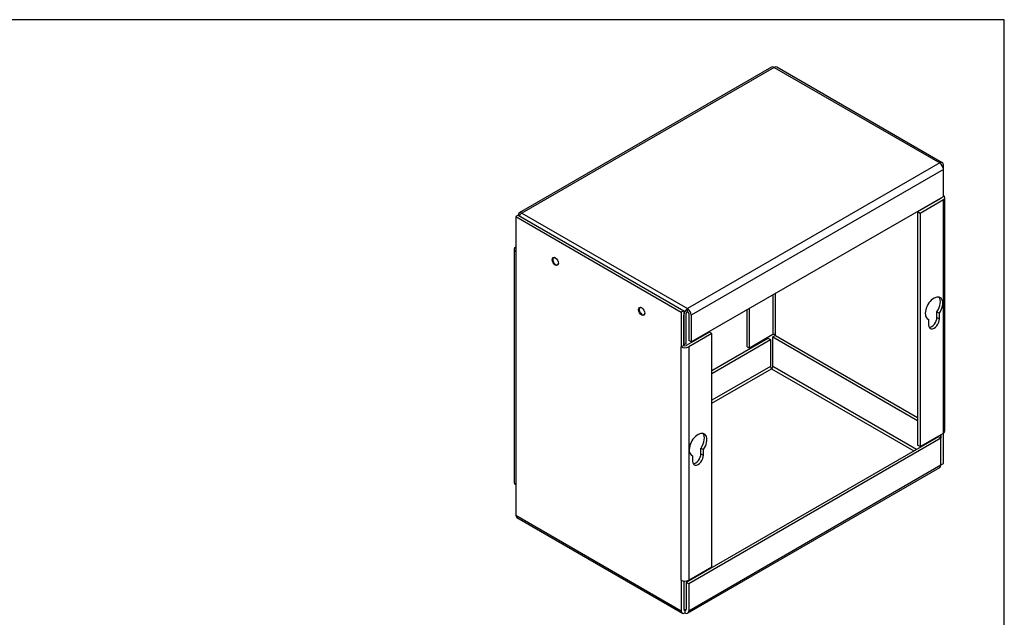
# Model space of a CAD drawing. Header units: inches. Extents: x 0.1 to 41.9, y -0.2 to 27.9.
# Tile 3 of 3: x 25.8 to 41.9, y 18.2 to 27.9. Entities that reach past the tile are written whole.
import ezdxf

# ---------------------------------------------------------------- set-up
doc = ezdxf.new("R2010")
doc.units = ezdxf.units.IN
doc.header["$MEASUREMENT"] = 0
for name, color, linetype in [('COM71343-1', 7, 'Continuous'), ('COM71367-1', 7, 'Continuous'), ('Default', 7, 'Continuous')]:
    doc.layers.add(name, color=color, linetype=linetype)

# ---------------------------------------------------------------- blocks, each defined once
blk = doc.blocks.new('SE')
at = {"layer": 'COM71343-1', "color": 7, "linetype": 'Continuous'}
for p, q in [((33.98, 24.734), (33.94, 24.711)), ((33.94, 24.711), (36.646, 23.148)), ((33.94, 24.711), (33.94, 24.142)), ((33.98, 24.734), (36.687, 23.171)), ((33.914, 24.178), (33.914, 20.364)), ((33.94, 24.142), (33.94, 20.329)), ((36.687, 23.171), (36.646, 23.148)), ((36.646, 23.148), (36.646, 22.58)), ((36.687, 23.171), (36.687, 22.603)), ((37.109, 22.823), (36.728, 22.603)), ((37.149, 22.8), (36.768, 22.58)), ((37.149, 22.8), (37.109, 22.823)), ((37.149, 18.986), (37.149, 22.8)), ((37.149, 22.194), (38.065, 22.723)), ((38.065, 22.723), (38.105, 22.699)), ((38.186, 22.769), (38.146, 22.746)), ((38.146, 22.746), (40.512, 21.38)), ((38.146, 22.259), (38.146, 22.746)), ((38.186, 22.769), (40.512, 21.427)), ((36.687, 22.603), (36.646, 22.58)), ((36.646, 18.766), (36.646, 22.58)), ((36.768, 22.58), (36.768, 18.766)), ((37.149, 22.148), (38.105, 22.699)), ((38.105, 22.699), (38.105, 22.259)), ((38.105, 22.259), (37.149, 21.708)), ((37.149, 21.66), (38.125, 22.224)), ((38.125, 22.224), (40.451, 20.881)), ((40.492, 20.905), (38.146, 22.259)), ((40.853, 21.113), (36.728, 18.731)), ((40.853, 21.124), (40.853, 21.113)), ((40.893, 21.09), (40.853, 21.113)), ((40.893, 21.148), (40.893, 21.09)), ((40.893, 21.09), (36.768, 18.708)), ((40.893, 20.65), (40.893, 21.09)), ((36.808, 20.816), (36.832, 20.802)), ((36.832, 20.802), (36.832, 20.71)), ((36.969, 20.927), (37.009, 20.904)), ((36.969, 20.835), (36.969, 20.927)), ((36.969, 20.835), (37.009, 20.812)), ((37.009, 20.812), (37.009, 20.904)), ((36.768, 18.268), (40.893, 20.65)), ((36.75, 18.229), (40.875, 20.61)), ((33.94, 20.329), (33.94, 19.831)), ((33.94, 19.831), (36.646, 18.268)), ((33.957, 19.792), (36.664, 18.229)), ((36.768, 18.766), (37.149, 18.986)), ((36.646, 18.766), (36.646, 18.268)), ((36.687, 18.753), (36.687, 18.291)), ((36.768, 18.708), (36.728, 18.731)), ((36.728, 18.731), (36.728, 18.291)), ((36.768, 18.708), (36.768, 18.268)), ((36.687, 18.291), (36.707, 18.28)), ((36.707, 18.28), (36.728, 18.291)), ((36.707, 18.28), (36.707, 18.233))]:
    blk.add_line(p, q, dxfattribs=at)
for centre, major_axis, start_param, end_param in [((34, 24.178), (0.086, 0), 2.356194, 3.926991), ((36.707, 22.615), (-0.086, 0), 0.785398, 2.356194), ((36.707, 22.615), (-0.029, 0), 0.785398, 2.356194), ((38.125, 22.248), (0.0145, -0.0251), 3.926991, 5.497787), ((38.125, 22.248), (0.0145, 0.0251), 3.926991, 5.497787), ((36.921, 20.983), (-0.102, -0.176), 1.448753, 6.405229), ((36.881, 21.006), (-0.101, -0.176), 1.448753, 2.941717), ((36.921, 20.761), (0.063, 0.108), 2.356194, 5.497787), ((36.881, 20.784), (0.062, 0.108), 3.469899, 5.497787), ((40.832, 20.685), (-0.043, 0.0745), 3.141593, 3.926991), ((34, 20.364), (0.086, 0), 3.141593, 3.926991), ((34, 19.866), (0.043, 0.0745), 2.356194, 3.141593), ((36.707, 18.801), (0.086, 0), 3.926991, 5.497787), ((36.707, 18.303), (0.043, 0.0745), 2.356194, 3.926991), ((36.707, 18.303), (0.0145, 0.0251), 2.356194, 3.926991), ((36.707, 18.303), (-0.0145, 0.0251), 2.356194, 3.926991), ((36.707, 18.303), (-0.043, 0.0745), 2.356194, 3.926991)]:
    blk.add_ellipse(centre, major_axis=major_axis, ratio=0.57735, start_param=start_param, end_param=end_param, dxfattribs=at)
for centre in [(34.586, 23.977), (36, 23.161)]:
    blk.add_ellipse(centre, major_axis=(-0.0362, 0.0628), ratio=0.57735, dxfattribs=at)
at = {"layer": 'COM71367-1', "color": 7, "linetype": 'Continuous'}
for p, q in [((38.123, 27.155), (33.998, 24.773)), ((38.166, 27.151), (34.041, 24.769)), ((38.166, 27.151), (40.873, 25.588)), ((40.916, 25.592), (38.209, 27.155)), ((40.873, 25.588), (36.748, 23.206)), ((40.933, 25.482), (36.808, 23.101)), ((40.933, 25.482), (40.933, 25.553)), ((40.933, 25.042), (40.933, 25.482)), ((36.808, 22.661), (40.933, 25.042)), ((40.893, 25.008), (40.512, 24.788)), ((40.933, 24.984), (40.552, 24.764)), ((40.893, 25.019), (40.893, 25.008)), ((40.933, 21.171), (40.933, 24.984)), ((40.959, 21.206), (40.959, 25.02)), ((34.041, 24.769), (36.748, 23.206)), ((40.512, 24.788), (40.512, 20.974)), ((40.552, 24.764), (40.512, 24.788)), ((40.552, 24.764), (40.552, 20.951)), ((34.569, 24.043), (34.558, 24.037)), ((34.624, 23.924), (34.634, 23.93)), ((38.145, 23.433), (38.145, 22.781)), ((38.186, 22.781), (38.186, 23.456)), ((35.983, 23.227), (35.972, 23.221)), ((36.748, 23.16), (36.748, 23.206)), ((37.764, 22.561), (37.764, 23.213)), ((36.038, 23.107), (36.048, 23.113)), ((36.687, 22.614), (36.687, 23.101)), ((36.727, 22.638), (36.727, 23.124)), ((36.768, 23.124), (36.768, 22.684)), ((36.808, 23.101), (36.808, 22.661)), ((37.724, 22.584), (37.724, 23.189)), ((40.667, 23.044), (40.692, 23.03)), ((40.692, 23.03), (40.692, 22.938)), ((40.829, 23.155), (40.869, 23.132)), ((40.829, 23.064), (40.829, 23.155)), ((40.829, 23.064), (40.869, 23.041)), ((40.869, 23.041), (40.869, 23.132)), ((38.145, 22.781), (37.764, 22.561)), ((38.186, 22.769), (38.186, 22.781)), ((36.687, 22.614), (36.727, 22.638)), ((36.808, 22.661), (36.768, 22.684)), ((37.724, 22.584), (37.764, 22.561)), ((40.552, 20.951), (40.933, 21.171)), ((40.893, 21.09), (40.893, 21.148)), ((40.933, 20.673), (40.933, 21.171)), ((40.552, 20.951), (40.512, 20.974)), ((40.893, 20.65), (40.933, 20.673))]:
    blk.add_line(p, q, dxfattribs=at)
for centre, major_axis, start_param, end_param in [((38.166, 27.08), (0.043, -0.0745), 2.356194, 3.141593), ((38.166, 27.08), (-0.043, -0.0745), 3.141593, 3.926991), ((40.873, 25.518), (-0.043, -0.0745), 2.356194, 3.926991), ((40.873, 25.518), (-0.043, 0.0745), 3.926991, 5.497787), ((40.873, 25.02), (-0.029, 0), 2.356194, 3.383366), ((40.873, 25.02), (-0.086, 0), 2.356194, 3.926991), ((34.041, 24.699), (0.043, -0.0745), 2.356194, 3.926991), ((34.041, 24.699), (-0.043, -0.0745), 3.926991, 4.712389), ((34.591, 23.98), (0.0328, -0.0567), 2.408296, 6.283185), ((34.591, 23.98), (0.0328, -0.0567), 0, 0.733296), ((40.781, 23.212), (-0.101, -0.176), 1.448753, 6.405229), ((40.74, 23.235), (-0.102, -0.176), 1.448753, 2.941717), ((36.005, 23.164), (0.0327, -0.0567), 2.408296, 6.283185), ((36.748, 23.136), (0.043, 0.0745), 0.785398, 2.356194), ((36.748, 23.136), (0.043, -0.0745), 0.785398, 2.356194), ((36.005, 23.164), (0.0327, -0.0567), 0, 0.733296), ((36.748, 23.136), (0.0145, 0.0251), 0.785398, 2.356194), ((36.748, 23.136), (0.0145, -0.0251), 0.785398, 2.356194), ((40.781, 22.99), (0.063, 0.108), 2.356194, 5.497787), ((40.74, 23.013), (0.062, 0.108), 3.469899, 5.497787), ((38.166, 22.769), (-0.029, 0), 3.926991, 5.497787), ((40.873, 21.206), (-0.086, 0), 2.356194, 3.141593)]:
    blk.add_ellipse(centre, major_axis=major_axis, ratio=0.57735, start_param=start_param, end_param=end_param, dxfattribs=at)
blk = doc.blocks.new('BORDER')
at = {"layer": 'Default', "color": 7, "linetype": 'Continuous'}
for p, q in [((0, 27.86), (-41.86, 27.86)), ((0, 0), (0, 27.86))]:
    blk.add_line(p, q, dxfattribs=at)

msp = doc.modelspace()

# ---------------------------------------------------------------- block references
at = {"layer": 'Default', "color": 7}
msp.add_blockref('BORDER', (41.93, 0.07), dxfattribs=at)
at = {"layer": 'Default'}
msp.add_blockref('SE', (0, 0), dxfattribs=at)

doc.saveas('drawing.dxf')
